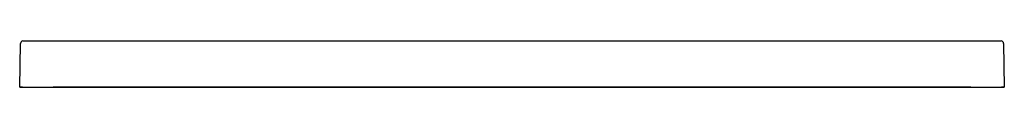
# Model space of a CAD drawing. Header units: millimetres. Extents: x 4887.8 to 4889.4, y 2722.32 to 2722.39.
import ezdxf

# ---------------------------------------------------------------- set-up
doc = ezdxf.new("R2010")
doc.units = ezdxf.units.MM
doc.layers.add('SANINDUSA', color=3, linetype='Continuous')

msp = doc.modelspace()

# ---------------------------------------------------------------- linework, layer by layer
at = {"layer": 'SANINDUSA'}
for p, q in [((4887.7963, 2722.319), (4887.7976, 2722.3901)), ((4887.8104, 2722.394), (4889.3849, 2722.394)), ((4889.3977, 2722.3901), (4889.3989, 2722.319)), ((4887.7963, 2722.319), (4889.3989, 2722.319)), ((4887.801, 2722.319), (4887.797, 2722.319)), ((4887.801, 2722.319), (4889.3942, 2722.319)), ((4889.3442, 2722.319), (4887.851, 2722.319)), ((4887.901, 2722.319), (4889.2942, 2722.319)), ((4887.901, 2722.319), (4889.2942, 2722.319)), ((4889.3982, 2722.319), (4889.3942, 2722.319))]:
    msp.add_line(p, q, dxfattribs=at)
at = {"layer": 'SANINDUSA', "linetype": 'Continuous'}
for p, q in [((4888.001, 2722.319), (4887.997, 2722.319)), ((4888.001, 2722.319), (4887.997, 2722.319)), ((4888.001, 2722.319), (4889.1942, 2722.319)), ((4888.001, 2722.319), (4889.1942, 2722.319)), ((4889.1982, 2722.319), (4889.1942, 2722.319)), ((4889.1982, 2722.319), (4889.1942, 2722.319))]:
    msp.add_line(p, q, dxfattribs=at)
at = {"layer": 'SANINDUSA'}
for centre, start, end in [((4887.8016, 2722.39), 89.4988, 178.9989), ((4889.3937, 2722.39), 1.0011, 90.5012)]:
    msp.add_arc(centre, 0.004, start, end, dxfattribs=at)
for centre, major_axis, start_param, end_param in [((4887.8104, 2722.8939), (0.7099, -0.0001), 4.700145, 4.712486), ((4889.3849, 2722.8939), (0.7099, 0.0001), 4.712292, 4.724633)]:
    msp.add_ellipse(centre, major_axis=major_axis, ratio=0.704236, start_param=start_param, end_param=end_param, dxfattribs=at)

doc.saveas('drawing.dxf')
